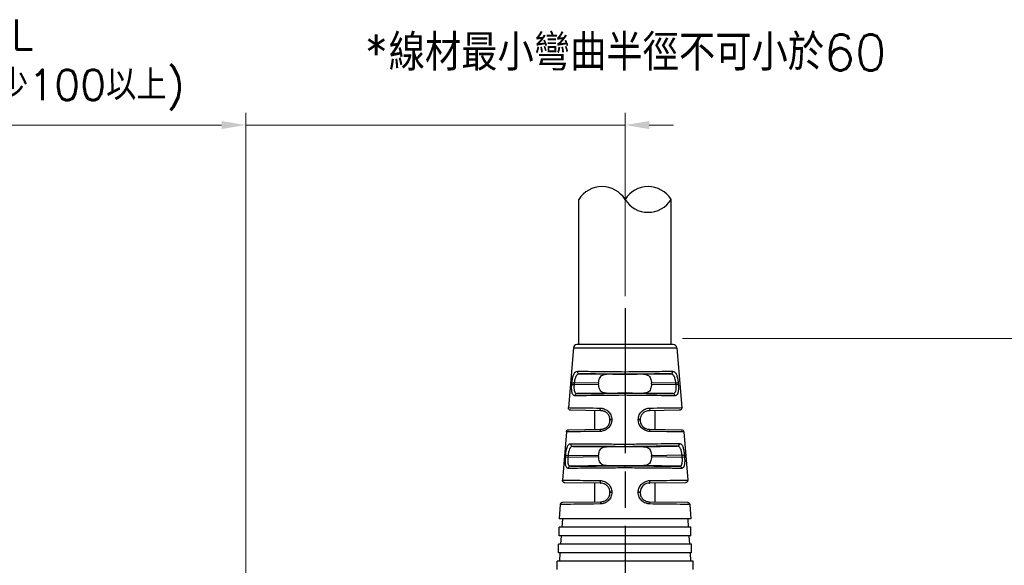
# Model space of a CAD drawing. Header units: millimetres. Extents: x 399 to 6076, y -1991 to 1602.
# Tile 223 of 256: x 4210 to 4291, y 568 to 614. Entities that reach past the tile are written whole.
import ezdxf

# ---------------------------------------------------------------- set-up
doc = ezdxf.new("R2010")
doc.units = ezdxf.units.MM
doc.linetypes.add('AM_ISO08W050', pattern=[18, 12, -1.5, 3, -1.5])
doc.layers.add('AM_5', color=3, linetype='Continuous', lineweight=25)
doc.layers.add('AM_7', color=4, linetype='AM_ISO08W050', lineweight=25)
doc.layers.add('中繼線', color=7, linetype='Continuous')
doc.styles.add('尺寸標註', font='romans.shx', dxfattribs={"bigfont": 'CHINESET.SHX'})
doc.dimstyles.new('複本 CNS2-1$0', dxfattribs={"dimtxt": 2.5, "dimasz": 2, "dimexe": 1, "dimexo": 1, "dimgap": 1, "dimtad": 1, "dimtoh": 1, "dimdsep": 46, "dimtxsty": '尺寸標註', "dimcen": 0, "dimclrd": 2, "dimclre": 2, "dimclrt": 3, "dimadec": 0, "dimazin": 2, "dimtp": 0.1, "dimtm": 0.1, "dimtfac": 0.71, "dimtmove": 0, "dimatfit": 0, "dimfxl": 0, "dimlwd": 13, "dimlwe": 13, "dimarcsym": 0})

# ---------------------------------------------------------------- blocks, each defined once
blk = doc.blocks.new('90度接頭-側視')
for p, q in [((-3.819, 31.361), (-3.819, 43.361)), ((3.819, 31.361), (3.819, 43.361)), ((-4.273, 31.086), (-4.685, 26.139)), ((-4.273, 31.086), (4.273, 31.086)), ((3.974, 31.361), (-3.974, 31.361)), ((4.273, 31.086), (4.685, 26.139)), ((-3.768, 28.929), (-1.537, 28.899)), ((0, 28.897), (0, 29.113)), ((0, 28.882), (0, 28.897)), ((1.537, 28.899), (3.768, 28.929)), ((-4.403, 28.072), (-4.392, 28.202)), ((-4.201, 28.186), (-4.212, 28.056)), ((-4.212, 28.056), (-2.182, 28.084)), ((-2.182, 28.158), (-4.201, 28.186)), ((-2.182, 28.158), (-2.182, 28.084)), ((4.201, 28.186), (2.182, 28.158)), ((2.182, 28.084), (2.182, 28.158)), ((2.182, 28.084), (4.212, 28.056)), ((4.212, 28.056), (4.201, 28.186)), ((4.392, 28.202), (4.403, 28.072)), ((-1.537, 27.343), (-3.957, 27.31)), ((0, 27.343), (0, 27.36)), ((0, 27.16), (0, 27.343)), ((3.957, 27.31), (1.537, 27.343)), ((-1.99, 25.888), (-4.488, 25.923)), ((-2.5, 24.347), (-2.5, 25.895)), ((4.488, 25.923), (1.99, 25.888)), ((2.5, 24.347), (2.5, 25.895)), ((-1.25, 25.104), (-1.25, 25.138)), ((-1.096, 25.154), (-1.096, 25.12)), ((1.096, 25.12), (1.096, 25.154)), ((1.25, 25.138), (1.25, 25.104)), ((-4.851, 24.133), (-5.183, 20.146)), ((-4.655, 24.317), (-1.99, 24.354)), ((1.99, 24.354), (4.655, 24.317)), ((4.851, 24.133), (5.183, 20.146)), ((-4.325, 22.937), (-1.537, 22.899)), ((0, 22.882), (0, 22.901)), ((1.537, 22.904), (4.324, 22.952)), ((-4.918, 22.065), (-4.906, 22.209)), ((-4.713, 22.193), (-4.726, 22.049)), ((-4.726, 22.049), (-2.182, 22.084)), ((-2.182, 22.158), (-4.713, 22.193)), ((-2.182, 22.158), (-2.182, 22.084)), ((4.712, 22.209), (2.182, 22.165)), ((2.182, 22.084), (2.182, 22.165)), ((2.182, 22.084), (4.726, 22.049)), ((4.726, 22.049), (4.712, 22.209)), ((4.904, 22.226), (4.918, 22.065)), ((-1.537, 21.343), (-4.511, 21.302)), ((0, 21.339), (0, 21.36)), ((0, 21.156), (0, 21.339)), ((4.511, 21.302), (1.537, 21.343)), ((-1.99, 19.888), (-4.987, 19.93)), ((-2.5, 18.347), (-2.5, 19.895)), ((4.987, 19.93), (1.99, 19.888)), ((2.5, 18.347), (2.5, 19.895)), ((-1.25, 19.104), (-1.25, 19.138)), ((-1.091, 19.154), (-1.091, 19.12)), ((1.091, 19.12), (1.091, 19.154)), ((1.25, 19.138), (1.25, 19.104)), ((-5.351, 18.126), (-5.45, 16.94)), ((-5.155, 18.31), (-1.99, 18.354)), ((1.99, 18.354), (5.155, 18.31)), ((5.351, 18.126), (5.45, 16.94)), ((5.45, 16.94), (-5.45, 16.94)), ((-5.182, 16.94), (-5.231, 16.24)), ((5.182, 16.94), (5.231, 16.24)), ((5.45, 16.24), (-5.45, 16.24)), ((-5.45, 15.54), (-5.45, 16.24)), ((5.45, 15.54), (-5.45, 15.54)), ((-5.28, 15.54), (-5.329, 14.84)), ((5.28, 15.54), (5.329, 14.84)), ((5.45, 15.54), (5.45, 16.24)), ((5.5, 14.84), (-5.5, 14.84)), ((-5.5, 14.14), (-5.5, 14.84)), ((5.5, 14.14), (5.5, 14.84)), ((5.5, 14.14), (-5.5, 14.14)), ((-5.378, 14.14), (-5.427, 13.44)), ((5.378, 14.14), (5.427, 13.44)), ((5.625, 13.44), (-5.625, 13.44)), ((-5.625, 12.74), (-5.625, 13.44)), ((5.625, 12.74), (5.625, 13.44))]:
    blk.add_line(p, q)
for centre, radius, start, end in [((-1.909, 42.174), 2.248, 31.85797, 148.14203), ((1.909, 42.174), 2.248, 31.85797, 148.14203), ((1.909, 44.547), 2.248, 211.85797, 328.14203), ((-3.974, 31.061), 0.3, 90, 175.2432), ((3.974, 31.061), 0.3, 4.7568, 90)]:
    blk.add_arc(centre, radius, start, end)
for centre, major_axis, ratio, start_param, end_param in [((-3.765, 29.129), (0.001, -0.2), 0.888972, 4.626721, 6.264131), ((0, 28.86), (-2.5, 0.035), 0.008726, 4.712374, 5.374384), ((0, 28.86), (-2.5, -0.035), 0.008726, 4.050394, 4.712403), ((3.765, 29.129), (-0.001, -0.2), 0.888972, 0.019054, 1.656464), ((-4.209, 28.056), (-0.199, 0.017), 0.001193, 0.230462, 1.556885), ((-4.198, 28.186), (-0.199, 0.017), 0.001193, 0.231085, 1.556885), ((4.198, 28.186), (0.199, 0.017), 0.001193, 4.726301, 6.0521), ((4.209, 28.056), (0.199, 0.017), 0.001193, 4.726301, 6.052723), ((-3.954, 27.11), (0.001, 0.2), 0.898166, 0.019848, 1.491245), ((0, 27.382), (2.5, 0.035), 0.008726, 4.050394, 4.712403), ((0, 27.382), (2.5, -0.035), 0.008726, 4.712374, 5.374384), ((3.954, 27.11), (-0.001, 0.2), 0.898166, 4.79194, 6.263337), ((-1.987, 26.088), (-0.003, -0.2), 0.443566, 4.635554, 6.283185), ((1.987, 26.088), (0.003, -0.2), 0.443566, 0, 1.647631), ((-1.05, 25.138), (-0.2, 0), 0.085193, 4.943553, 6.283185), ((-1.05, 25.104), (-0.2, 0), 0.08519, 4.943408, 6.283185), ((1.05, 25.138), (0.2, 0), 0.085193, 0, 1.339632), ((1.05, 25.104), (0.2, 0), 0.08519, 0, 1.339777), ((-1.987, 24.154), (-0.003, 0.2), 0.426361, 0, 1.481814), ((1.987, 24.154), (0.003, 0.2), 0.426361, 4.801371, 6.283185), ((-4.322, 23.137), (0.001, -0.2), 0.912909, 4.624296, 6.261806), ((0, 22.86), (-2.5, 0.035), 0.008726, 4.712374, 5.374384), ((0, 22.86), (2.5, 0.044), 0.008724, 0.908629, 1.570644), ((4.32, 23.152), (0, -0.2), 0.912914, 0.021379, 1.655702), ((-4.723, 22.049), (-0.199, 0.017), 0.001186, 0.204703, 1.556884), ((-4.71, 22.193), (-0.199, 0.017), 0.001186, 0.205256, 1.556884), ((4.709, 22.209), (0.199, 0.017), 0.001186, 4.726301, 6.077866), ((4.723, 22.049), (0.199, 0.017), 0.001186, 4.726301, 6.078482), ((-4.508, 21.102), (0.001, 0.2), 0.919463, 0.022195, 1.4937), ((0, 21.382), (2.5, 0.035), 0.008726, 4.050394, 4.712403), ((0, 21.382), (2.5, -0.035), 0.008726, 4.712374, 5.374384), ((4.508, 21.102), (-0.001, 0.2), 0.919463, 4.789486, 6.260991), ((-1.987, 20.088), (-0.003, -0.2), 0.399297, 4.634936, 6.283185), ((1.987, 20.088), (0.003, -0.2), 0.399297, 0, 1.648249), ((-1.05, 19.138), (-0.2, 0), 0.084754, 4.920419, 6.283185), ((-1.05, 19.104), (-0.2, 0), 0.084752, 4.920302, 6.283185), ((1.05, 19.138), (0.2, 0), 0.084754, 0, 1.362766), ((1.05, 19.104), (0.2, 0), 0.084752, 0, 1.362884), ((-1.987, 18.154), (-0.003, 0.2), 0.38488, 0, 1.482393), ((1.987, 18.154), (0.003, 0.2), 0.38488, 4.800792, 6.283185)]:
    blk.add_ellipse(centre, major_axis=major_axis, ratio=ratio, start_param=start_param, end_param=end_param)
for points, knots in [([(-4.392, 28.202), (-4.386, 28.269), (-4.379, 28.335), (-4.361, 28.463), (-4.35, 28.527), (-4.326, 28.645), (-4.312, 28.7), (-4.289, 28.777), (-4.281, 28.802), (-4.263, 28.849), (-4.254, 28.873), (-4.226, 28.935), (-4.205, 28.972), (-4.172, 29.02), (-4.161, 29.034), (-4.137, 29.061), (-4.123, 29.073), (-4.061, 29.125), (-4.005, 29.146), (-3.942, 29.146)], [0, 0, 0, 0, 0.125, 0.125, 0.25, 0.25, 0.375, 0.375, 0.4375, 0.4375, 0.5, 0.5, 0.625, 0.625, 0.6875, 0.6875, 0.75, 0.75, 1, 1, 1, 1]), ([(-3.768, 28.929), (-3.831, 28.929), (-3.887, 28.911), (-3.935, 28.876), (-3.959, 28.859), (-3.982, 28.838), (-4.002, 28.814), (-4.012, 28.802), (-4.022, 28.789), (-4.031, 28.775), (-4.041, 28.762), (-4.049, 28.748), (-4.058, 28.732), (-4.059, 28.73), (-4.06, 28.728), (-4.062, 28.725), (-4.096, 28.66), (-4.125, 28.581), (-4.148, 28.49), (-4.172, 28.397), (-4.19, 28.293), (-4.201, 28.186)], [0, 0, 0, 0, 0.25, 0.25, 0.25, 0.375, 0.375, 0.375, 0.4375, 0.4375, 0.4375, 0.5, 0.5, 0.5, 0.508472, 0.508472, 0.508472, 0.75, 0.75, 0.75, 1, 1, 1, 1]), ([(-3.942, 29.146), (-3.774, 29.146), (-3.561, 29.146), (-3.303, 29.145), (-3.283, 29.145), (-3.262, 29.145), (-3.241, 29.145), (-2.998, 29.144), (-2.717, 29.142), (-2.404, 29.139), (-2.368, 29.139), (-2.332, 29.139), (-2.295, 29.138), (-1.984, 29.136), (-1.643, 29.133), (-1.28, 29.129), (-1.246, 29.128), (-1.211, 29.128), (-1.176, 29.128), (-0.801, 29.124), (-0.405, 29.119), (0, 29.113)], [0, 0, 0, 0, 0.25, 0.25, 0.25, 0.269969, 0.269969, 0.269969, 0.5, 0.5, 0.5, 0.526492, 0.526492, 0.526492, 0.75, 0.75, 0.75, 0.771372, 0.771372, 0.771372, 1, 1, 1, 1]), ([(0, 28.897), (-0.368, 28.902), (-0.75, 28.907), (-1.126, 28.911), (-1.496, 28.916), (-1.86, 28.919), (-2.195, 28.922), (-2.529, 28.925), (-2.835, 28.927), (-3.098, 28.928), (-3.37, 28.93), (-3.595, 28.93), (-3.768, 28.929)], [2.129864, 2.129864, 2.129864, 2.129864, 2.403635, 2.403635, 2.403635, 2.673954, 2.673954, 2.673954, 2.94416, 2.94416, 2.94416, 3.224459, 3.224459, 3.224459, 3.224459]), ([(-2.182, 28.158), (-2.182, 28.225), (-2.177, 28.297), (-2.154, 28.435), (-2.136, 28.499), (-2.088, 28.618), (-2.053, 28.679), (-1.966, 28.776), (-1.914, 28.813), (-1.764, 28.885), (-1.655, 28.9), (-1.537, 28.899)], [0.2987944, 0.2987944, 0.2987944, 0.2987944, 0.3189909, 0.3189909, 0.3391874, 0.3391874, 0.3637035, 0.3637035, 0.3882197, 0.3882197, 0.4345351, 0.4345351, 0.4345351, 0.4345351]), ([(0, 29.113), (0.405, 29.119), (0.801, 29.124), (1.176, 29.128), (1.211, 29.128), (1.246, 29.128), (1.28, 29.129), (1.643, 29.133), (1.984, 29.136), (2.295, 29.138), (2.332, 29.139), (2.368, 29.139), (2.404, 29.139), (2.717, 29.142), (2.998, 29.144), (3.241, 29.145), (3.262, 29.145), (3.283, 29.145), (3.303, 29.145), (3.561, 29.146), (3.774, 29.146), (3.942, 29.146)], [0, 0, 0, 0, 0.228628, 0.228628, 0.228628, 0.25, 0.25, 0.25, 0.473508, 0.473508, 0.473508, 0.5, 0.5, 0.5, 0.730031, 0.730031, 0.730031, 0.75, 0.75, 0.75, 1, 1, 1, 1]), ([(3.768, 28.929), (3.595, 28.93), (3.37, 28.93), (3.098, 28.928), (2.835, 28.927), (2.529, 28.925), (2.195, 28.922), (1.86, 28.919), (1.496, 28.916), (1.126, 28.911), (0.75, 28.907), (0.368, 28.902), (0, 28.897)], [3.058727, 3.058727, 3.058727, 3.058727, 3.339025, 3.339025, 3.339025, 3.609231, 3.609231, 3.609231, 3.879551, 3.879551, 3.879551, 4.153321, 4.153321, 4.153321, 4.153321]), ([(1.537, 28.899), (1.655, 28.9), (1.764, 28.885), (1.914, 28.813), (1.966, 28.776), (2.053, 28.679), (2.089, 28.618), (2.136, 28.498), (2.154, 28.434), (2.177, 28.297), (2.182, 28.225), (2.182, 28.158)], [0.7608371, 0.7608371, 0.7608371, 0.7608371, 0.8071525, 0.8071525, 0.8317132, 0.8317132, 0.8562739, 0.8562739, 0.8764261, 0.8764261, 0.8965784, 0.8965784, 0.8965784, 0.8965784]), ([(4.201, 28.186), (4.195, 28.239), (4.188, 28.292), (4.179, 28.343), (4.175, 28.369), (4.17, 28.394), (4.165, 28.418), (4.16, 28.44), (4.156, 28.461), (4.15, 28.482), (4.138, 28.531), (4.124, 28.578), (4.108, 28.621), (4.1, 28.641), (4.092, 28.661), (4.084, 28.679), (4.077, 28.695), (4.07, 28.71), (4.062, 28.725), (4.061, 28.727), (4.059, 28.729), (4.058, 28.731), (4.04, 28.764), (4.021, 28.793), (3.999, 28.818), (3.988, 28.831), (3.977, 28.842), (3.966, 28.853), (3.96, 28.858), (3.954, 28.863), (3.948, 28.868), (3.943, 28.871), (3.938, 28.875), (3.933, 28.879), (3.886, 28.911), (3.839, 28.927), (3.78, 28.929), (3.776, 28.929), (3.772, 28.929), (3.768, 28.929)], [0, 0, 0, 0, 0.125, 0.125, 0.125, 0.1875, 0.1875, 0.1875, 0.242432, 0.242432, 0.242432, 0.375, 0.375, 0.375, 0.4375, 0.4375, 0.4375, 0.491526, 0.491526, 0.491526, 0.5, 0.5, 0.5, 0.625, 0.625, 0.625, 0.6875, 0.6875, 0.6875, 0.71875, 0.71875, 0.71875, 0.742946, 0.742946, 0.742946, 0.984164, 0.984164, 0.984164, 1, 1, 1, 1]), ([(3.942, 29.146), (3.974, 29.146), (4.003, 29.141), (4.046, 29.125), (4.059, 29.118), (4.086, 29.103), (4.098, 29.094), (4.138, 29.062), (4.162, 29.035), (4.195, 28.987), (4.205, 28.97), (4.226, 28.933), (4.235, 28.915), (4.264, 28.849), (4.281, 28.802), (4.312, 28.699), (4.325, 28.645), (4.363, 28.464), (4.381, 28.336), (4.392, 28.202)], [0, 0, 0, 0, 0.125, 0.125, 0.1875, 0.1875, 0.25, 0.25, 0.375, 0.375, 0.4375, 0.4375, 0.5, 0.5, 0.625, 0.625, 0.75, 0.75, 1, 1, 1, 1]), ([(-4.133, 27.126), (-4.163, 27.126), (-4.191, 27.132), (-4.228, 27.147), (-4.24, 27.154), (-4.262, 27.17), (-4.272, 27.178), (-4.305, 27.211), (-4.323, 27.238), (-4.347, 27.287), (-4.354, 27.304), (-4.367, 27.342), (-4.373, 27.361), (-4.401, 27.471), (-4.412, 27.573), (-4.419, 27.814), (-4.415, 27.941), (-4.403, 28.072)], [0, 0, 0, 0, 0.125, 0.125, 0.1875, 0.1875, 0.25, 0.25, 0.375, 0.375, 0.4375, 0.4375, 0.5, 0.5, 0.75, 0.75, 1, 1, 1, 1]), ([(-4.212, 28.056), (-4.224, 27.951), (-4.228, 27.851), (-4.226, 27.762), (-4.226, 27.757), (-4.226, 27.752), (-4.226, 27.746), (-4.223, 27.677), (-4.216, 27.615), (-4.205, 27.562), (-4.201, 27.546), (-4.198, 27.532), (-4.194, 27.517), (-4.188, 27.499), (-4.182, 27.48), (-4.174, 27.463), (-4.168, 27.449), (-4.161, 27.435), (-4.153, 27.422), (-4.146, 27.409), (-4.137, 27.397), (-4.129, 27.387), (-4.124, 27.381), (-4.119, 27.376), (-4.114, 27.371), (-4.111, 27.367), (-4.107, 27.364), (-4.103, 27.361), (-4.064, 27.327), (-4.017, 27.31), (-3.957, 27.31)], [0, 0, 0, 0, 0.235395, 0.235395, 0.235395, 0.25, 0.25, 0.25, 0.4375, 0.4375, 0.4375, 0.492495, 0.492495, 0.492495, 0.5625, 0.5625, 0.5625, 0.625, 0.625, 0.625, 0.6875, 0.6875, 0.6875, 0.71875, 0.71875, 0.71875, 0.74263, 0.74263, 0.74263, 1, 1, 1, 1]), ([(-1.537, 27.343), (-1.655, 27.342), (-1.764, 27.357), (-1.914, 27.429), (-1.966, 27.465), (-2.053, 27.562), (-2.088, 27.623), (-2.136, 27.743), (-2.154, 27.807), (-2.177, 27.944), (-2.182, 28.017), (-2.182, 28.084)], [0.163151, 0.163151, 0.163151, 0.163151, 0.2094664, 0.2094664, 0.2339826, 0.2339826, 0.2584987, 0.2584987, 0.2786952, 0.2786952, 0.2988917, 0.2988917, 0.2988917, 0.2988917]), ([(2.182, 28.084), (2.182, 28.017), (2.177, 27.944), (2.154, 27.808), (2.136, 27.743), (2.089, 27.624), (2.053, 27.563), (1.966, 27.465), (1.914, 27.429), (1.764, 27.357), (1.655, 27.342), (1.537, 27.343)], [0.8964799, 0.8964799, 0.8964799, 0.8964799, 0.9166321, 0.9166321, 0.9367843, 0.9367843, 0.9613451, 0.9613451, 0.9859058, 0.9859058, 1.0322212, 1.0322212, 1.0322212, 1.0322212]), ([(3.957, 27.31), (3.986, 27.31), (4.012, 27.314), (4.048, 27.326), (4.059, 27.331), (4.08, 27.343), (4.09, 27.349), (4.12, 27.375), (4.138, 27.396), (4.161, 27.434), (4.168, 27.448), (4.181, 27.478), (4.187, 27.495), (4.211, 27.574), (4.222, 27.653), (4.229, 27.838), (4.224, 27.944), (4.212, 28.056)], [0, 0, 0, 0, 0.125, 0.125, 0.1875, 0.1875, 0.25, 0.25, 0.375, 0.375, 0.4375, 0.4375, 0.5, 0.5, 0.75, 0.75, 1, 1, 1, 1]), ([(4.403, 28.072), (4.409, 28.006), (4.413, 27.942), (4.417, 27.815), (4.417, 27.752), (4.414, 27.633), (4.41, 27.578), (4.401, 27.5), (4.397, 27.475), (4.389, 27.427), (4.384, 27.403), (4.367, 27.34), (4.354, 27.302), (4.331, 27.254), (4.322, 27.239), (4.304, 27.212), (4.293, 27.199), (4.242, 27.147), (4.193, 27.126), (4.133, 27.126)], [0, 0, 0, 0, 0.125, 0.125, 0.25, 0.25, 0.375, 0.375, 0.4375, 0.4375, 0.5, 0.5, 0.625, 0.625, 0.6875, 0.6875, 0.75, 0.75, 1, 1, 1, 1]), ([(0, 27.16), (-1.422, 27.141), (-2.708, 27.13), (-3.509, 27.127), (-3.761, 27.126), (-3.97, 27.126), (-4.133, 27.126)], [0, 0, 0, 0, 0.760219, 0.760219, 0.760219, 1, 1, 1, 1]), ([(-3.957, 27.31), (-3.782, 27.309), (-3.55, 27.309), (-3.266, 27.31), (-2.993, 27.311), (-2.672, 27.314), (-2.319, 27.317), (-1.967, 27.32), (-1.583, 27.324), (-1.191, 27.328), (-0.794, 27.333), (-0.389, 27.338), (0, 27.343)], [6.179833, 6.179833, 6.179833, 6.179833, 6.466177, 6.466177, 6.466177, 6.741793, 6.741793, 6.741793, 7.017531, 7.017531, 7.017531, 7.297215, 7.297215, 7.297215, 7.297215]), ([(0, 27.343), (0.389, 27.338), (0.794, 27.333), (1.191, 27.328), (1.583, 27.324), (1.967, 27.32), (2.319, 27.317), (2.672, 27.314), (2.993, 27.311), (3.266, 27.31), (3.55, 27.309), (3.782, 27.309), (3.957, 27.31)], [5.269156, 5.269156, 5.269156, 5.269156, 5.54884, 5.54884, 5.54884, 5.824577, 5.824577, 5.824577, 6.100194, 6.100194, 6.100194, 6.386537, 6.386537, 6.386537, 6.386537]), ([(4.133, 27.126), (3.615, 27.124), (2.609, 27.13), (1.3, 27.144), (0.887, 27.149), (0.448, 27.154), (0, 27.16)], [0, 0, 0, 0, 0.760219, 0.760219, 0.760219, 1, 1, 1, 1]), ([(-4.488, 25.923), (-4.501, 25.923), (-4.513, 25.924), (-4.552, 25.932), (-4.577, 25.943), (-4.621, 25.973), (-4.64, 25.993), (-4.668, 26.038), (-4.678, 26.064), (-4.685, 26.106), (-4.686, 26.123), (-4.685, 26.139)], [0, 0, 0, 0, 0.00380158, 0.00380158, 0.01176751, 0.01176751, 0.01973343, 0.01973343, 0.02769935, 0.02769935, 0.03261803, 0.03261803, 0.03261803, 0.03261803]), ([(-4.685, 26.139), (-4.685, 26.139), (-4.685, 26.139), (-4.685, 26.139), (-4.685, 26.139), (-4.637, 26.138), (-4.535, 26.137), (-4.525, 26.137), (-4.515, 26.137), (-4.505, 26.137), (-4.402, 26.135), (-4.254, 26.133), (-4.058, 26.13), (-4.032, 26.13), (-4.006, 26.13), (-3.979, 26.129), (-3.775, 26.127), (-3.526, 26.123), (-3.232, 26.12), (-3.204, 26.119), (-3.176, 26.119), (-3.148, 26.118), (-2.834, 26.114), (-2.474, 26.11), (-2.075, 26.104)], [0.4999924, 0.4999924, 0.4999924, 0.4999924, 0.5, 0.5, 0.5, 0.625, 0.625, 0.625, 0.6366327, 0.6366327, 0.6366327, 0.75, 0.75, 0.75, 0.7646055, 0.7646055, 0.7646055, 0.875, 0.875, 0.875, 0.8853656, 0.8853656, 0.8853656, 1, 1, 1, 1]), ([(-2.075, 26.104), (-2.014, 26.103), (-1.954, 26.097), (-1.866, 26.081), (-1.836, 26.074), (-1.779, 26.057), (-1.751, 26.048), (-1.662, 26.014), (-1.606, 25.987), (-1.527, 25.938), (-1.502, 25.921), (-1.452, 25.884), (-1.429, 25.865), (-1.357, 25.799), (-1.314, 25.751), (-1.238, 25.649), (-1.206, 25.595), (-1.124, 25.414), (-1.096, 25.287), (-1.096, 25.154)], [0, 0, 0, 0, 0.125, 0.125, 0.1875, 0.1875, 0.25, 0.25, 0.375, 0.375, 0.4375, 0.4375, 0.5, 0.5, 0.625, 0.625, 0.75, 0.75, 1, 1, 1, 1]), ([(1.096, 25.154), (1.096, 25.221), (1.103, 25.286), (1.131, 25.413), (1.152, 25.476), (1.206, 25.594), (1.239, 25.649), (1.295, 25.726), (1.316, 25.751), (1.359, 25.799), (1.382, 25.822), (1.452, 25.886), (1.502, 25.923), (1.581, 25.971), (1.608, 25.986), (1.664, 26.014), (1.694, 26.026), (1.836, 26.08), (1.953, 26.103), (2.075, 26.104)], [0, 0, 0, 0, 0.125, 0.125, 0.25, 0.25, 0.375, 0.375, 0.4375, 0.4375, 0.5, 0.5, 0.625, 0.625, 0.6875, 0.6875, 0.75, 0.75, 1, 1, 1, 1]), ([(2.075, 26.104), (2.474, 26.11), (2.834, 26.114), (3.148, 26.118), (3.176, 26.119), (3.204, 26.119), (3.232, 26.12), (3.526, 26.123), (3.775, 26.127), (3.979, 26.129), (4.006, 26.13), (4.032, 26.13), (4.058, 26.13), (4.254, 26.133), (4.402, 26.135), (4.505, 26.137), (4.515, 26.137), (4.525, 26.137), (4.535, 26.137), (4.637, 26.138), (4.685, 26.139), (4.685, 26.139)], [0, 0, 0, 0, 0.1146318, 0.1146318, 0.1146318, 0.125, 0.125, 0.125, 0.2353886, 0.2353886, 0.2353886, 0.25, 0.25, 0.25, 0.3633569, 0.3633569, 0.3633569, 0.375, 0.375, 0.375, 0.4999914, 0.4999914, 0.4999914, 0.4999914]), ([(4.685, 26.139), (4.686, 26.118), (4.685, 26.096), (4.674, 26.054), (4.666, 26.034), (4.642, 25.997), (4.628, 25.98), (4.594, 25.953), (4.575, 25.942), (4.544, 25.931), (4.533, 25.928), (4.511, 25.924), (4.499, 25.923), (4.488, 25.923)], [0, 0, 0, 0, 0.00641429, 0.00641429, 0.01291848, 0.01291848, 0.01941944, 0.01941944, 0.02592052, 0.02592052, 0.02924848, 0.02924848, 0.0326743, 0.0326743, 0.0326743, 0.0326743]), ([(-1.25, 25.138), (-1.25, 25.19), (-1.256, 25.242), (-1.266, 25.293), (-1.272, 25.318), (-1.278, 25.343), (-1.286, 25.368), (-1.293, 25.39), (-1.301, 25.411), (-1.31, 25.432), (-1.331, 25.481), (-1.357, 25.528), (-1.387, 25.57), (-1.415, 25.609), (-1.445, 25.644), (-1.477, 25.676), (-1.514, 25.711), (-1.554, 25.743), (-1.597, 25.77), (-1.617, 25.783), (-1.637, 25.795), (-1.659, 25.806), (-1.669, 25.811), (-1.68, 25.816), (-1.691, 25.821), (-1.7, 25.825), (-1.709, 25.829), (-1.718, 25.833), (-1.798, 25.865), (-1.877, 25.883), (-1.967, 25.887), (-1.974, 25.887), (-1.982, 25.888), (-1.99, 25.888)], [0, 0, 0, 0, 0.125, 0.125, 0.125, 0.1875, 0.1875, 0.1875, 0.243967, 0.243967, 0.243967, 0.375, 0.375, 0.375, 0.492562, 0.492562, 0.492562, 0.625, 0.625, 0.625, 0.6875, 0.6875, 0.6875, 0.71875, 0.71875, 0.71875, 0.743814, 0.743814, 0.743814, 0.98012, 0.98012, 0.98012, 1, 1, 1, 1]), ([(1.99, 25.888), (1.893, 25.886), (1.798, 25.866), (1.712, 25.83), (1.669, 25.812), (1.628, 25.791), (1.59, 25.766), (1.571, 25.753), (1.553, 25.74), (1.535, 25.726), (1.526, 25.719), (1.518, 25.712), (1.509, 25.705), (1.501, 25.697), (1.493, 25.691), (1.484, 25.682), (1.419, 25.621), (1.364, 25.546), (1.324, 25.462), (1.312, 25.437), (1.302, 25.412), (1.293, 25.386), (1.265, 25.307), (1.25, 25.223), (1.25, 25.138)], [0, 0, 0, 0, 0.25, 0.25, 0.25, 0.375, 0.375, 0.375, 0.4375, 0.4375, 0.4375, 0.46875, 0.46875, 0.46875, 0.5, 0.5, 0.5, 0.729105, 0.729105, 0.729105, 0.796829, 0.796829, 0.796829, 1, 1, 1, 1]), ([(-1.096, 25.12), (-1.096, 25.055), (-1.102, 24.991), (-1.129, 24.865), (-1.15, 24.803), (-1.203, 24.684), (-1.236, 24.629), (-1.311, 24.526), (-1.355, 24.476), (-1.448, 24.391), (-1.498, 24.353), (-1.578, 24.304), (-1.605, 24.289), (-1.662, 24.261), (-1.692, 24.248), (-1.833, 24.194), (-1.951, 24.172), (-2.072, 24.171)], [0, 0, 0, 0, 0.125, 0.125, 0.25, 0.25, 0.375, 0.375, 0.5, 0.5, 0.625, 0.625, 0.6875, 0.6875, 0.75, 0.75, 1, 1, 1, 1]), ([(-1.99, 24.354), (-1.943, 24.355), (-1.898, 24.36), (-1.831, 24.373), (-1.809, 24.378), (-1.766, 24.391), (-1.747, 24.397), (-1.681, 24.424), (-1.638, 24.445), (-1.577, 24.484), (-1.557, 24.498), (-1.518, 24.528), (-1.499, 24.546), (-1.415, 24.625), (-1.357, 24.704), (-1.274, 24.889), (-1.25, 24.994), (-1.25, 25.104)], [0, 0, 0, 0, 0.125, 0.125, 0.1875, 0.1875, 0.25, 0.25, 0.375, 0.375, 0.4375, 0.4375, 0.5, 0.5, 0.75, 0.75, 1, 1, 1, 1]), ([(2.072, 24.171), (2.011, 24.171), (1.951, 24.177), (1.863, 24.194), (1.834, 24.201), (1.776, 24.218), (1.749, 24.227), (1.66, 24.26), (1.604, 24.288), (1.497, 24.354), (1.449, 24.39), (1.305, 24.523), (1.23, 24.624), (1.123, 24.865), (1.096, 24.99), (1.096, 25.12)], [0, 0, 0, 0, 0.125, 0.125, 0.1875, 0.1875, 0.25, 0.25, 0.375, 0.375, 0.5, 0.5, 0.75, 0.75, 1, 1, 1, 1]), ([(1.25, 25.104), (1.25, 24.994), (1.274, 24.889), (1.336, 24.751), (1.361, 24.708), (1.403, 24.649), (1.418, 24.63), (1.449, 24.595), (1.463, 24.579), (1.517, 24.528), (1.556, 24.498), (1.617, 24.459), (1.638, 24.447), (1.68, 24.425), (1.704, 24.415), (1.807, 24.374), (1.897, 24.355), (1.99, 24.354)], [0, 0, 0, 0, 0.25, 0.25, 0.375, 0.375, 0.4375, 0.4375, 0.5, 0.5, 0.625, 0.625, 0.6875, 0.6875, 0.75, 0.75, 1, 1, 1, 1]), ([(-4.851, 24.133), (-4.85, 24.155), (-4.844, 24.176), (-4.827, 24.216), (-4.815, 24.234), (-4.786, 24.267), (-4.769, 24.28), (-4.731, 24.302), (-4.71, 24.309), (-4.678, 24.315), (-4.666, 24.317), (-4.655, 24.317)], [0, 0, 0, 0, 0.00642235, 0.00642235, 0.01292625, 0.01292625, 0.01942722, 0.01942722, 0.0259283, 0.0259283, 0.02935717, 0.02935717, 0.02935717, 0.02935717]), ([(-2.072, 24.171), (-3.367, 24.153), (-4.247, 24.142), (-4.619, 24.137), (-4.646, 24.136), (-4.67, 24.136), (-4.693, 24.136), (-4.801, 24.134), (-4.851, 24.133), (-4.851, 24.133)], [0, 0, 0, 0, 0.3494158, 0.3494158, 0.3494158, 0.375, 0.375, 0.375, 0.4999847, 0.4999847, 0.4999847, 0.4999847]), ([(4.851, 24.133), (4.851, 24.133), (4.851, 24.133), (4.851, 24.133), (4.851, 24.133), (4.414, 24.14), (3.443, 24.152), (3.059, 24.157), (2.596, 24.164), (2.072, 24.171)], [0.4999756, 0.4999756, 0.4999756, 0.4999756, 0.5, 0.5, 0.5, 0.8584664, 0.8584664, 0.8584664, 1, 1, 1, 1]), ([(4.655, 24.317), (4.662, 24.317), (4.669, 24.316), (4.684, 24.314), (4.691, 24.313), (4.711, 24.308), (4.725, 24.304), (4.761, 24.286), (4.783, 24.27), (4.819, 24.23), (4.833, 24.207), (4.847, 24.166), (4.85, 24.15), (4.851, 24.133)], [0, 0, 0, 0, 0.0021875, 0.0021875, 0.00434897, 0.00434897, 0.00849638, 0.00849638, 0.01646231, 0.01646231, 0.02442823, 0.02442823, 0.02934691, 0.02934691, 0.02934691, 0.02934691]), ([(-4.906, 22.209), (-4.9, 22.276), (-4.893, 22.34), (-4.876, 22.467), (-4.866, 22.53), (-4.844, 22.648), (-4.831, 22.703), (-4.811, 22.78), (-4.803, 22.804), (-4.788, 22.852), (-4.779, 22.875), (-4.754, 22.939), (-4.736, 22.976), (-4.707, 23.024), (-4.697, 23.039), (-4.675, 23.066), (-4.664, 23.079), (-4.608, 23.132), (-4.559, 23.153), (-4.504, 23.154)], [0, 0, 0, 0, 0.125, 0.125, 0.25, 0.25, 0.375, 0.375, 0.4375, 0.4375, 0.5, 0.5, 0.625, 0.625, 0.6875, 0.6875, 0.75, 0.75, 1, 1, 1, 1]), ([(-4.325, 22.937), (-4.381, 22.937), (-4.43, 22.917), (-4.473, 22.882), (-4.495, 22.864), (-4.515, 22.843), (-4.533, 22.818), (-4.542, 22.806), (-4.551, 22.793), (-4.559, 22.779), (-4.567, 22.765), (-4.575, 22.752), (-4.583, 22.735), (-4.612, 22.674), (-4.638, 22.6), (-4.658, 22.517), (-4.665, 22.492), (-4.67, 22.467), (-4.676, 22.441), (-4.692, 22.363), (-4.704, 22.279), (-4.713, 22.193)], [0, 0, 0, 0, 0.25, 0.25, 0.25, 0.375, 0.375, 0.375, 0.4375, 0.4375, 0.4375, 0.5, 0.5, 0.5, 0.728256, 0.728256, 0.728256, 0.796192, 0.796192, 0.796192, 1, 1, 1, 1]), ([(-4.504, 23.154), (-4.313, 23.155), (-4.061, 23.155), (-3.601, 23.153), (-3.434, 23.152), (-3.165, 23.151), (-3.073, 23.15), (-2.93, 23.149), (-2.857, 23.148), (-2.771, 23.148), (-2.734, 23.148), (-2.709, 23.147), (-2.695, 23.147), (-2.32, 23.144), (-1.909, 23.14), (-1.005, 23.131), (-0.513, 23.125), (0, 23.118)], [0, 0, 0, 0, 0.25, 0.25, 0.375, 0.375, 0.4375, 0.4375, 0.46875, 0.484375, 0.492188, 0.492188, 0.5, 0.5, 0.75, 0.75, 1, 1, 1, 1]), ([(0, 22.901), (-0.431, 22.907), (-0.88, 22.913), (-1.32, 22.918), (-1.753, 22.923), (-2.176, 22.927), (-2.563, 22.93), (-2.95, 22.934), (-3.299, 22.936), (-3.593, 22.937), (-3.899, 22.938), (-4.145, 22.938), (-4.325, 22.937)], [2.129933, 2.129933, 2.129933, 2.129933, 2.418044, 2.418044, 2.418044, 2.701467, 2.701467, 2.701467, 2.984758, 2.984758, 2.984758, 3.279722, 3.279722, 3.279722, 3.279722]), ([(-2.182, 22.158), (-2.182, 22.225), (-2.177, 22.297), (-2.154, 22.435), (-2.136, 22.499), (-2.088, 22.618), (-2.053, 22.679), (-1.966, 22.776), (-1.914, 22.813), (-1.764, 22.885), (-1.655, 22.9), (-1.537, 22.899)], [0.2987944, 0.2987944, 0.2987944, 0.2987944, 0.3189909, 0.3189909, 0.3391874, 0.3391874, 0.3637035, 0.3637035, 0.3882197, 0.3882197, 0.4345351, 0.4345351, 0.4345351, 0.4345351]), ([(0, 23.118), (0.521, 23.127), (1.017, 23.134), (1.694, 23.144), (1.909, 23.147), (2.213, 23.151), (2.312, 23.152), (2.454, 23.153), (2.525, 23.154), (2.605, 23.155), (2.638, 23.156), (2.661, 23.156), (2.671, 23.156), (3.089, 23.161), (3.451, 23.164), (4.064, 23.168), (4.314, 23.169), (4.502, 23.169)], [0.0000003, 0.0000003, 0.0000003, 0.0000003, 0.25, 0.25, 0.375, 0.375, 0.4375, 0.4375, 0.46875, 0.484375, 0.4921875, 0.4921875, 0.5, 0.5, 0.75, 0.75, 1, 1, 1, 1]), ([(0, 22.901), (0, 22.901), (0, 22.903), (0, 22.909), (0, 22.914), (0, 22.932), (0, 22.947), (0, 22.985), (0, 23.008), (0, 23.046), (0, 23.061), (0, 23.083), (0, 23.09), (0, 23.108), (0, 23.117), (0, 23.118)], [-0.003142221, -0.003142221, -0.003142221, -0.003142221, -0.002754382, -0.002754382, -0.002338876, -0.002338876, -0.001631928, -0.001631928, -0.00092496, -0.00092496, -0.000509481, -0.000509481, -0.000311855, -0.000311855, -0.000000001, -0.000000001, -0.000000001, -0.000000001]), ([(4.324, 22.952), (4.144, 22.953), (3.899, 22.952), (3.593, 22.95), (3.299, 22.947), (2.949, 22.944), (2.563, 22.939), (2.176, 22.935), (1.753, 22.929), (1.32, 22.923), (0.88, 22.916), (0.431, 22.909), (0, 22.901)], [3.09842, 3.09842, 3.09842, 3.09842, 3.393347, 3.393347, 3.393347, 3.676606, 3.676606, 3.676606, 3.959996, 3.959996, 3.959996, 4.248071, 4.248071, 4.248071, 4.248071]), ([(1.537, 22.904), (1.655, 22.906), (1.764, 22.891), (1.914, 22.82), (1.966, 22.783), (2.053, 22.686), (2.089, 22.625), (2.136, 22.506), (2.154, 22.441), (2.177, 22.305), (2.182, 22.232), (2.182, 22.165)], [0.7609543, 0.7609543, 0.7609543, 0.7609543, 0.8072597, 0.8072597, 0.8318055, 0.8318055, 0.8563513, 0.8563513, 0.8764894, 0.8764894, 0.8966274, 0.8966274, 0.8966274, 0.8966274]), ([(4.712, 22.209), (4.701, 22.312), (4.685, 22.412), (4.665, 22.503), (4.643, 22.596), (4.617, 22.678), (4.585, 22.745), (4.568, 22.78), (4.55, 22.811), (4.529, 22.838), (4.52, 22.851), (4.51, 22.863), (4.5, 22.874), (4.494, 22.879), (4.489, 22.884), (4.484, 22.889), (4.479, 22.893), (4.475, 22.897), (4.47, 22.9), (4.43, 22.932), (4.389, 22.949), (4.338, 22.952), (4.333, 22.952), (4.328, 22.952), (4.324, 22.952)], [0, 0, 0, 0, 0.243119, 0.243119, 0.243119, 0.493188, 0.493188, 0.493188, 0.625, 0.625, 0.625, 0.6875, 0.6875, 0.6875, 0.71875, 0.71875, 0.71875, 0.744248, 0.744248, 0.744248, 0.979343, 0.979343, 0.979343, 1, 1, 1, 1]), ([(4.502, 23.169), (4.53, 23.169), (4.569, 23.161), (4.605, 23.141), (4.629, 23.125), (4.64, 23.116), (4.675, 23.082), (4.696, 23.055), (4.735, 22.991), (4.752, 22.955), (4.787, 22.868), (4.802, 22.821), (4.83, 22.718), (4.842, 22.664), (4.877, 22.484), (4.893, 22.358), (4.904, 22.226)], [0, 0, 0, 0, 0.125, 0.1875, 0.1875, 0.25, 0.25, 0.375, 0.375, 0.5, 0.5, 0.625, 0.625, 0.75, 0.75, 1, 1, 1, 1]), ([(-4.691, 21.118), (-4.717, 21.119), (-4.741, 21.124), (-4.774, 21.14), (-4.784, 21.147), (-4.804, 21.163), (-4.813, 21.172), (-4.841, 21.206), (-4.857, 21.233), (-4.884, 21.299), (-4.894, 21.335), (-4.922, 21.468), (-4.931, 21.57), (-4.934, 21.81), (-4.929, 21.935), (-4.918, 22.065)], [0, 0, 0, 0, 0.125, 0.125, 0.1875, 0.1875, 0.25, 0.25, 0.375, 0.375, 0.5, 0.5, 0.75, 0.75, 1, 1, 1, 1]), ([(-4.726, 22.049), (-4.737, 21.945), (-4.743, 21.845), (-4.742, 21.757), (-4.742, 21.752), (-4.742, 21.747), (-4.742, 21.741), (-4.74, 21.673), (-4.735, 21.611), (-4.726, 21.558), (-4.723, 21.542), (-4.72, 21.528), (-4.716, 21.513), (-4.712, 21.494), (-4.707, 21.476), (-4.701, 21.46), (-4.695, 21.444), (-4.689, 21.43), (-4.683, 21.417), (-4.676, 21.404), (-4.669, 21.392), (-4.662, 21.382), (-4.658, 21.376), (-4.654, 21.371), (-4.649, 21.366), (-4.647, 21.363), (-4.645, 21.361), (-4.643, 21.359), (-4.642, 21.357), (-4.641, 21.356), (-4.639, 21.355), (-4.605, 21.32), (-4.563, 21.302), (-4.511, 21.302)], [0, 0, 0, 0, 0.235782, 0.235782, 0.235782, 0.25, 0.25, 0.25, 0.4375, 0.4375, 0.4375, 0.494125, 0.494125, 0.494125, 0.5625, 0.5625, 0.5625, 0.625, 0.625, 0.625, 0.6875, 0.6875, 0.6875, 0.71875, 0.71875, 0.71875, 0.734375, 0.734375, 0.734375, 0.744055, 0.744055, 0.744055, 1, 1, 1, 1]), ([(-1.537, 21.343), (-1.655, 21.342), (-1.764, 21.357), (-1.914, 21.429), (-1.966, 21.465), (-2.053, 21.562), (-2.088, 21.623), (-2.136, 21.743), (-2.154, 21.807), (-2.177, 21.944), (-2.182, 22.017), (-2.182, 22.084)], [0.163151, 0.163151, 0.163151, 0.163151, 0.2094664, 0.2094664, 0.2339826, 0.2339826, 0.2584987, 0.2584987, 0.2786952, 0.2786952, 0.2988917, 0.2988917, 0.2988917, 0.2988917]), ([(2.182, 22.084), (2.182, 22.017), (2.177, 21.944), (2.154, 21.808), (2.136, 21.743), (2.089, 21.624), (2.053, 21.563), (1.966, 21.465), (1.914, 21.429), (1.764, 21.357), (1.655, 21.342), (1.537, 21.343)], [0.8964799, 0.8964799, 0.8964799, 0.8964799, 0.9166321, 0.9166321, 0.9367843, 0.9367843, 0.9613451, 0.9613451, 0.9859058, 0.9859058, 1.0322212, 1.0322212, 1.0322212, 1.0322212]), ([(4.511, 21.302), (4.536, 21.302), (4.56, 21.306), (4.591, 21.319), (4.601, 21.324), (4.62, 21.337), (4.628, 21.343), (4.654, 21.369), (4.67, 21.391), (4.689, 21.43), (4.695, 21.444), (4.706, 21.474), (4.711, 21.492), (4.731, 21.57), (4.74, 21.649), (4.743, 21.833), (4.738, 21.938), (4.726, 22.049)], [0, 0, 0, 0, 0.125, 0.125, 0.1875, 0.1875, 0.25, 0.25, 0.375, 0.375, 0.4375, 0.4375, 0.5, 0.5, 0.75, 0.75, 1, 1, 1, 1]), ([(4.918, 22.065), (4.929, 21.935), (4.934, 21.807), (4.932, 21.63), (4.929, 21.574), (4.92, 21.471), (4.912, 21.422), (4.894, 21.336), (4.883, 21.298), (4.863, 21.249), (4.856, 21.234), (4.84, 21.207), (4.831, 21.194), (4.787, 21.14), (4.743, 21.119), (4.691, 21.118)], [0, 0, 0, 0, 0.25, 0.25, 0.375, 0.375, 0.5, 0.5, 0.625, 0.625, 0.6875, 0.6875, 0.75, 0.75, 1, 1, 1, 1]), ([(-4.511, 21.302), (-4.329, 21.301), (-4.077, 21.301), (-3.76, 21.302), (-3.456, 21.303), (-3.092, 21.305), (-2.688, 21.308), (-2.283, 21.312), (-1.84, 21.316), (-1.386, 21.321), (-0.924, 21.327), (-0.451, 21.333), (0, 21.339)], [6.128697, 6.128697, 6.128697, 6.128697, 6.428636, 6.428636, 6.428636, 6.716335, 6.716335, 6.716335, 7.00417, 7.00417, 7.00417, 7.29715, 7.29715, 7.29715, 7.29715]), ([(0, 21.339), (0.451, 21.333), (0.924, 21.327), (1.386, 21.321), (1.84, 21.316), (2.283, 21.312), (2.688, 21.308), (3.092, 21.305), (3.456, 21.303), (3.76, 21.302), (4.077, 21.301), (4.329, 21.301), (4.511, 21.302)], [5.269221, 5.269221, 5.269221, 5.269221, 5.5622, 5.5622, 5.5622, 5.850036, 5.850036, 5.850036, 6.137734, 6.137734, 6.137734, 6.437673, 6.437673, 6.437673, 6.437673]), ([(0, 21.156), (-0.539, 21.148), (-1.055, 21.142), (-1.765, 21.134), (-1.991, 21.132), (-2.312, 21.129), (-2.416, 21.128), (-2.567, 21.127), (-2.642, 21.126), (-2.726, 21.126), (-2.762, 21.125), (-2.786, 21.125), (-2.797, 21.125), (-3.23, 21.122), (-3.605, 21.119), (-4.24, 21.117), (-4.499, 21.117), (-4.691, 21.118)], [0, 0, 0, 0, 0.25, 0.25, 0.375, 0.375, 0.4375, 0.4375, 0.46875, 0.484375, 0.492188, 0.492188, 0.5, 0.5, 0.75, 0.75, 1, 1, 1, 1]), ([(4.691, 21.118), (4.499, 21.117), (4.24, 21.117), (3.764, 21.119), (3.591, 21.12), (3.312, 21.121), (3.216, 21.122), (3.067, 21.123), (2.991, 21.123), (2.901, 21.124), (2.863, 21.124), (2.836, 21.125), (2.822, 21.125), (2.432, 21.128), (2.002, 21.132), (1.055, 21.142), (0.539, 21.148), (0, 21.156)], [0, 0, 0, 0, 0.25, 0.25, 0.375, 0.375, 0.4375, 0.4375, 0.46875, 0.484375, 0.492188, 0.492188, 0.5, 0.5, 0.75, 0.75, 1, 1, 1, 1]), ([(-4.987, 19.93), (-4.999, 19.93), (-5.012, 19.931), (-5.05, 19.939), (-5.076, 19.95), (-5.12, 19.98), (-5.139, 20), (-5.167, 20.045), (-5.177, 20.071), (-5.184, 20.113), (-5.185, 20.13), (-5.183, 20.146)], [0, 0, 0, 0, 0.00380155, 0.00380155, 0.01176747, 0.01176747, 0.0197334, 0.0197334, 0.02769932, 0.02769932, 0.032618, 0.032618, 0.032618, 0.032618]), ([(-5.183, 20.146), (-5.183, 20.146), (-5.183, 20.146), (-5.183, 20.146), (-5.183, 20.146), (-5.127, 20.145), (-5.006, 20.143), (-4.993, 20.143), (-4.98, 20.143), (-4.967, 20.143), (-4.845, 20.141), (-4.67, 20.139), (-4.438, 20.136), (-4.404, 20.135), (-4.37, 20.135), (-4.335, 20.134), (-4.093, 20.131), (-3.797, 20.127), (-3.45, 20.123), (-3.414, 20.122), (-3.377, 20.122), (-3.34, 20.121), (-2.967, 20.116), (-2.538, 20.111), (-2.066, 20.104)], [0.4997864, 0.4997864, 0.4997864, 0.4997864, 0.5, 0.5, 0.5, 0.625, 0.625, 0.625, 0.6377642, 0.6377642, 0.6377642, 0.75, 0.75, 0.75, 0.766011, 0.766011, 0.766011, 0.875, 0.875, 0.875, 0.8863224, 0.8863224, 0.8863224, 1, 1, 1, 1]), ([(-2.066, 20.104), (-2.005, 20.103), (-1.944, 20.097), (-1.825, 20.074), (-1.769, 20.058), (-1.651, 20.012), (-1.595, 19.985), (-1.49, 19.919), (-1.442, 19.883), (-1.347, 19.795), (-1.305, 19.747), (-1.231, 19.645), (-1.199, 19.591), (-1.119, 19.411), (-1.091, 19.286), (-1.091, 19.154)], [0, 0, 0, 0, 0.125, 0.125, 0.25, 0.25, 0.375, 0.375, 0.5, 0.5, 0.625, 0.625, 0.75, 0.75, 1, 1, 1, 1]), ([(-1.25, 19.138), (-1.25, 19.19), (-1.255, 19.241), (-1.266, 19.291), (-1.271, 19.316), (-1.278, 19.341), (-1.285, 19.365), (-1.292, 19.387), (-1.3, 19.409), (-1.309, 19.43), (-1.33, 19.478), (-1.355, 19.524), (-1.385, 19.567), (-1.412, 19.605), (-1.442, 19.641), (-1.475, 19.673), (-1.511, 19.709), (-1.55, 19.74), (-1.593, 19.767), (-1.613, 19.78), (-1.633, 19.792), (-1.655, 19.803), (-1.665, 19.809), (-1.676, 19.814), (-1.687, 19.819), (-1.696, 19.823), (-1.706, 19.828), (-1.715, 19.831), (-1.793, 19.863), (-1.871, 19.882), (-1.959, 19.887), (-1.969, 19.887), (-1.979, 19.888), (-1.99, 19.888)], [0, 0, 0, 0, 0.125, 0.125, 0.125, 0.1875, 0.1875, 0.1875, 0.245159, 0.245159, 0.245159, 0.375, 0.375, 0.375, 0.493979, 0.493979, 0.493979, 0.625, 0.625, 0.625, 0.6875, 0.6875, 0.6875, 0.71875, 0.71875, 0.71875, 0.744948, 0.744948, 0.744948, 0.974333, 0.974333, 0.974333, 1, 1, 1, 1]), ([(1.091, 19.154), (1.091, 19.22), (1.098, 19.285), (1.125, 19.41), (1.146, 19.473), (1.199, 19.591), (1.231, 19.646), (1.305, 19.748), (1.349, 19.797), (1.442, 19.882), (1.491, 19.92), (1.596, 19.985), (1.654, 20.014), (1.825, 20.08), (1.943, 20.103), (2.066, 20.104)], [0, 0, 0, 0, 0.125, 0.125, 0.25, 0.25, 0.375, 0.375, 0.5, 0.5, 0.625, 0.625, 0.75, 0.75, 1, 1, 1, 1]), ([(1.99, 19.888), (1.841, 19.886), (1.7, 19.839), (1.586, 19.763), (1.567, 19.75), (1.548, 19.737), (1.531, 19.723), (1.522, 19.716), (1.513, 19.709), (1.505, 19.701), (1.497, 19.694), (1.489, 19.687), (1.48, 19.679), (1.34, 19.543), (1.25, 19.345), (1.25, 19.138)], [0, 0, 0, 0, 0.375, 0.375, 0.375, 0.4375, 0.4375, 0.4375, 0.46875, 0.46875, 0.46875, 0.5, 0.5, 0.5, 1, 1, 1, 1]), ([(2.066, 20.104), (2.538, 20.111), (2.967, 20.116), (3.34, 20.121), (3.378, 20.122), (3.415, 20.122), (3.451, 20.123), (3.798, 20.127), (4.093, 20.131), (4.335, 20.134), (4.371, 20.135), (4.405, 20.135), (4.439, 20.136), (4.671, 20.139), (4.846, 20.141), (4.967, 20.143), (4.981, 20.143), (4.994, 20.143), (5.007, 20.143), (5.128, 20.145), (5.183, 20.146), (5.183, 20.146)], [0, 0, 0, 0, 0.1135791, 0.1135791, 0.1135791, 0.125, 0.125, 0.125, 0.233783, 0.233783, 0.233783, 0.25, 0.25, 0.25, 0.361911, 0.361911, 0.361911, 0.375, 0.375, 0.375, 0.4997548, 0.4997548, 0.4997548, 0.4997548]), ([(5.183, 20.146), (5.185, 20.125), (5.183, 20.103), (5.173, 20.061), (5.164, 20.041), (5.141, 20.004), (5.126, 19.987), (5.093, 19.96), (5.073, 19.949), (5.042, 19.938), (5.032, 19.935), (5.01, 19.931), (4.998, 19.93), (4.987, 19.93)], [0, 0, 0, 0, 0.00641429, 0.00641429, 0.01291848, 0.01291848, 0.01941944, 0.01941944, 0.02592052, 0.02592052, 0.02924848, 0.02924848, 0.0326743, 0.0326743, 0.0326743, 0.0326743]), ([(-1.091, 19.12), (-1.091, 18.991), (-1.118, 18.864), (-1.197, 18.687), (-1.229, 18.632), (-1.303, 18.529), (-1.346, 18.48), (-1.439, 18.394), (-1.488, 18.356), (-1.568, 18.306), (-1.595, 18.291), (-1.651, 18.263), (-1.681, 18.25), (-1.823, 18.195), (-1.941, 18.172), (-2.064, 18.171)], [0, 0, 0, 0, 0.25, 0.25, 0.375, 0.375, 0.5, 0.5, 0.625, 0.625, 0.6875, 0.6875, 0.75, 0.75, 1, 1, 1, 1]), ([(-1.99, 18.354), (-1.942, 18.355), (-1.896, 18.36), (-1.829, 18.373), (-1.806, 18.379), (-1.763, 18.392), (-1.743, 18.399), (-1.677, 18.425), (-1.634, 18.447), (-1.573, 18.487), (-1.553, 18.501), (-1.515, 18.531), (-1.495, 18.549), (-1.413, 18.628), (-1.356, 18.707), (-1.274, 18.89), (-1.25, 18.995), (-1.25, 19.104)], [0, 0, 0, 0, 0.125, 0.125, 0.1875, 0.1875, 0.25, 0.25, 0.375, 0.375, 0.4375, 0.4375, 0.5, 0.5, 0.75, 0.75, 1, 1, 1, 1]), ([(2.064, 18.171), (2.002, 18.171), (1.942, 18.178), (1.853, 18.195), (1.824, 18.202), (1.766, 18.219), (1.738, 18.228), (1.649, 18.262), (1.593, 18.29), (1.488, 18.356), (1.439, 18.393), (1.297, 18.526), (1.223, 18.628), (1.118, 18.866), (1.091, 18.991), (1.091, 19.12)], [0, 0, 0, 0, 0.125, 0.125, 0.1875, 0.1875, 0.25, 0.25, 0.375, 0.375, 0.5, 0.5, 0.75, 0.75, 1, 1, 1, 1]), ([(1.25, 19.104), (1.25, 18.995), (1.274, 18.891), (1.335, 18.753), (1.36, 18.711), (1.401, 18.652), (1.415, 18.633), (1.446, 18.598), (1.46, 18.583), (1.513, 18.531), (1.552, 18.5), (1.613, 18.461), (1.634, 18.449), (1.677, 18.427), (1.7, 18.416), (1.804, 18.375), (1.895, 18.355), (1.99, 18.354)], [0, 0, 0, 0, 0.25, 0.25, 0.375, 0.375, 0.4375, 0.4375, 0.5, 0.5, 0.625, 0.625, 0.6875, 0.6875, 0.75, 0.75, 1, 1, 1, 1]), ([(-5.351, 18.126), (-5.35, 18.148), (-5.344, 18.169), (-5.327, 18.209), (-5.315, 18.227), (-5.286, 18.26), (-5.269, 18.273), (-5.231, 18.295), (-5.21, 18.302), (-5.178, 18.308), (-5.166, 18.31), (-5.155, 18.31)], [0, 0, 0, 0, 0.00642235, 0.00642235, 0.01292625, 0.01292625, 0.01942722, 0.01942722, 0.0259283, 0.0259283, 0.02935713, 0.02935713, 0.02935713, 0.02935713]), ([(-2.064, 18.171), (-3.488, 18.151), (-4.499, 18.138), (-4.978, 18.132), (-5.052, 18.131), (-5.115, 18.13), (-5.166, 18.129), (-5.293, 18.127), (-5.351, 18.126), (-5.351, 18.126)], [0, 0, 0, 0, 0.3247111, 0.3247111, 0.3247111, 0.375, 0.375, 0.375, 0.4996644, 0.4996644, 0.4996644, 0.4996644]), ([(5.351, 18.126), (5.351, 18.126), (5.351, 18.126), (5.351, 18.126), (5.35, 18.126), (4.911, 18.133), (3.913, 18.146), (3.418, 18.153), (2.79, 18.161), (2.064, 18.171)], [0.4996149, 0.4996149, 0.4996149, 0.4996149, 0.5, 0.5, 0.5, 0.834147, 0.834147, 0.834147, 1, 1, 1, 1]), ([(5.155, 18.31), (5.162, 18.31), (5.169, 18.309), (5.184, 18.307), (5.191, 18.306), (5.211, 18.301), (5.225, 18.297), (5.261, 18.279), (5.283, 18.263), (5.319, 18.223), (5.333, 18.2), (5.347, 18.159), (5.35, 18.143), (5.351, 18.126)], [0, 0, 0, 0, 0.0021875, 0.0021875, 0.00434896, 0.00434896, 0.00849637, 0.00849637, 0.01646229, 0.01646229, 0.02442821, 0.02442821, 0.02934689, 0.02934689, 0.02934689, 0.02934689])]:
    blk.add_open_spline(points, degree=3, knots=knots)
blk = doc.blocks.new('90接頭方向組合')
at = {"layer": '中繼線'}
blk.add_blockref('90度接頭-側視', (44.422, 44.422), dxfattribs=at)
blk = doc.blocks.new('*D306')
at = {"layer": 'AM_5', "color": 2, "lineweight": 13}
for p, q in [((4228.225, 560.346), (4228.225, 605.891)), ((4259.586, 590.733), (4259.586, 605.891)), ((4226.225, 604.891), (4192.701, 604.891)), ((4259.586, 604.891), (4228.225, 604.891)), ((4261.586, 604.891), (4263.586, 604.891))]:
    blk.add_line(p, q, dxfattribs=at)
at = {"layer": 'AM_5', "color": 2}
for points in [[(4226.225, 605.224), (4226.225, 604.558), (4228.225, 604.891)], [(4261.586, 605.224), (4261.586, 604.558), (4259.586, 604.891)]]:
    blk.add_solid(points, dxfattribs=at)
at = {"layer": 'Defpoints', "color": 0}
for p in [(4228.225, 604.891), (4259.586, 589.733), (4228.225, 559.346)]:
    blk.add_point(p, dxfattribs=at)
at = {"layer": 'AM_5', "color": 3, "insert": (4208.463, 609.879), "char_height": 2.5, "attachment_point": 5, "style": '尺寸標註'}
blk.add_mtext('WL\\P(空間保持至少100以上)', dxfattribs=at)
blk = doc.blocks.new('*D307')
at = {"layer": 'AM_5', "color": 2, "lineweight": 13}
for p, q in [((4297.068, 589.228), (4297.068, 592.771)), ((4297.068, 592.771), (4327.591, 592.771)), ((4264.336, 587.228), (4298.068, 587.228)), ((4297.068, 555.372), (4297.068, 587.228)), ((4294.947, 555.372), (4298.068, 555.372)), ((4297.068, 553.372), (4297.068, 551.372))]:
    blk.add_line(p, q, dxfattribs=at)
at = {"layer": 'AM_5', "color": 2}
for points in [[(4296.734, 589.228), (4297.401, 589.228), (4297.068, 587.228)], [(4296.734, 553.372), (4297.401, 553.372), (4297.068, 555.372)]]:
    blk.add_solid(points, dxfattribs=at)
at = {"layer": 'Defpoints', "color": 0}
for p in [(4263.336, 587.228), (4297.068, 587.228), (4293.947, 555.372)]:
    blk.add_point(p, dxfattribs=at)
at = {"layer": 'AM_5', "color": 3, "insert": (4312.83, 597.759), "char_height": 2.5, "attachment_point": 5, "style": '尺寸標註'}
blk.add_mtext('WW\\P(空間保持至少100以上)', dxfattribs=at)

msp = doc.modelspace()

# ---------------------------------------------------------------- linework, layer by layer
at = {"layer": 'AM_7'}
msp.add_line((4259.586, 589.733), (4259.586, 481.922), dxfattribs=at)

# ---------------------------------------------------------------- block references
at = {"layer": '中繼線', "color": 0, "linetype": 'ByBlock', "lineweight": -2}
msp.add_blockref('90接頭方向組合', (4215.164, 510.95), dxfattribs=at)

# ---------------------------------------------------------------- texts
at = {"color": 1, "insert": (4259.586, 610.891), "char_height": 3, "attachment_point": 5, "style": '尺寸標註'}
msp.add_mtext('*線材最小彎曲半徑不可小於60', dxfattribs=at)

# ---------------------------------------------------------------- dimensions: what is measured, and where the dimension line sits
at = {"layer": 'AM_5'}
dim = msp.add_linear_dim(base=(4228.225, 604.891), p1=(4259.586, 589.733), p2=(4228.225, 559.346), text='WL\\P(空間保持至少100以上)', dimstyle='複本 CNS2-1$0', override={"dimdec": 1, "dimtix": 1}, dxfattribs=at)
dim.commit()
dim.dimension.update_dxf_attribs({"geometry": '*D306', "text_midpoint": (4208.463, 604.891), "dimtype": 160})
dim = msp.add_linear_dim(base=(4297.068, 587.228), p1=(4293.947, 555.372), p2=(4263.336, 587.228), angle=90, text='WW\\P(空間保持至少100以上)', dimstyle='複本 CNS2-1$0', dxfattribs=at)
dim.commit()
dim.dimension.update_dxf_attribs({"geometry": '*D307', "text_midpoint": (4312.83, 592.771), "dimtype": 160})

doc.saveas('drawing.dxf')
